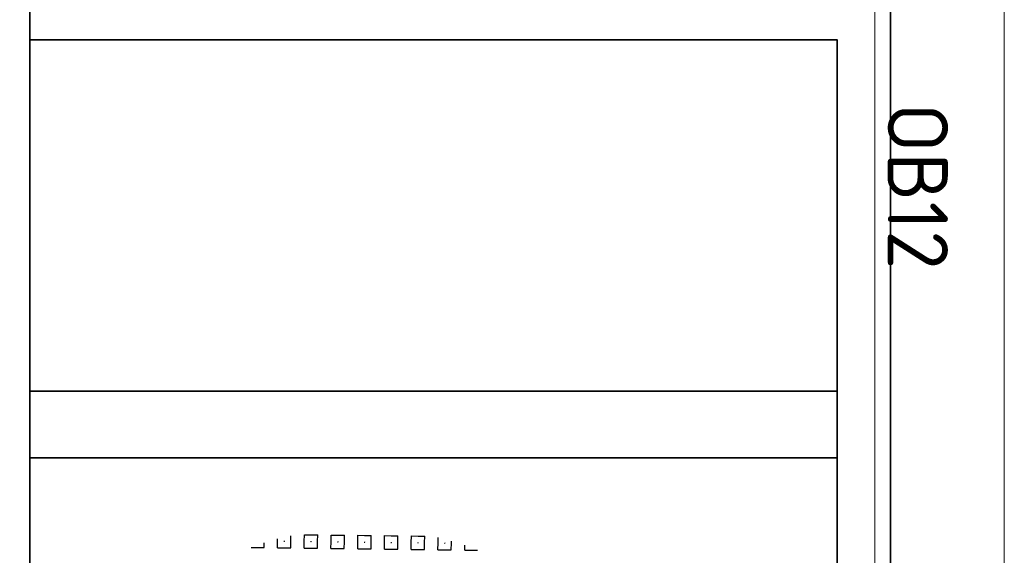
# Model space of a CAD drawing. Header units: metres. Extents: x 133 to 690, y 59 to 257.
# Tile 78 of 84: x 620.98 to 626.87, y 118.53 to 121.73. Entities that reach past the tile are written whole.
import ezdxf
from ezdxf.enums import TextEntityAlignment as Align

# ---------------------------------------------------------------- set-up
doc = ezdxf.new("R2010")
doc.units = ezdxf.units.M
doc.header["$LTSCALE"] = 0.05
doc.linetypes.add('VH-OPSLUITBAND_120X250', pattern=[26, 16, -4, 2, -4])
for name, color, linetype, lineweight in [('N-WE-GR-HAAG-G', 253, 'GR-HAAG1', 9), ('N-WE-IE-TERREINAFSCHEIDING_KUNSTMATIG_RASTERHEKWERK-G', 4, 'IE-TERREINAFSCHEIDING-KUNSTMATIG-OPEN', 35), ('N-WE-VH-KANTOPSLUITING-T18', 10, 'Continuous', 18), ('N-WE-VH-KANTOPSLUITING_OPSLUITBAND_120X250-G', 150, 'VH-OPSLUITBAND_120X250', 35), ('N-WE-VH-VERHARDING_GRASPLAAT-G', 70, 'Continuous', 35), ('N-WE-VH-VERHARDING_TEGEL_GRAS-S', 252, 'Continuous', 25), ('N-WE-VH-VERHARDING_TEGEL_GRAS_VAKMARKERING-G', 252, 'Continuous', 35)]:
    doc.layers.add(name, color=color, linetype=linetype, lineweight=lineweight)
doc.styles.add('NLCS-ISO', font='NLCS-ISO.ttf')
doc.styles.add('NLCS-ISO-M200-T18', font='NLCS-ISO.ttf', dxfattribs={"height": 0.36})
doc.linetypes.add('GR-HAAG1', pattern='A,6,[176,NLCS.SHX,S=0.125,R=0,X=0,Y=0],-2', length=8)
doc.linetypes.add('IE-TERREINAFSCHEIDING-KUNSTMATIG-OPEN', pattern='A,7,-1.5,[67,NLCS.SHX,S=0.75,R=0,X=0,Y=0],-1.5', length=10)

# ---------------------------------------------------------------- blocks, each defined once
blk = doc.blocks.new('SVH-GRASTEGEL_STIP-SO')
for p, q in [((-2.244, 2.624), (-2.244, 2.688)), ((-1.844, 2.624), (-1.844, 2.787)), ((-1.444, 2.824), (-1.244, 2.824)), ((-1.444, 2.624), (-1.444, 2.824)), ((-1.244, 2.824), (-1.044, 2.824)), ((-1.044, 2.624), (-1.044, 2.824)), ((-0.644, 2.824), (-0.444, 2.824)), ((-0.644, 2.624), (-0.644, 2.824)), ((-0.444, 2.824), (-0.244, 2.824)), ((-0.244, 2.624), (-0.244, 2.824)), ((0.156, 2.824), (0.356, 2.824)), ((0.156, 2.624), (0.156, 2.824)), ((0.356, 2.824), (0.556, 2.824)), ((0.556, 2.624), (0.556, 2.824)), ((0.956, 2.824), (1.156, 2.824)), ((0.956, 2.624), (0.956, 2.824)), ((1.156, 2.824), (1.356, 2.824)), ((1.356, 2.624), (1.356, 2.824)), ((1.756, 2.824), (1.956, 2.824)), ((1.756, 2.624), (1.756, 2.824)), ((1.956, 2.824), (2.156, 2.824)), ((2.156, 2.624), (2.156, 2.824)), ((2.556, 2.624), (2.556, 2.785)), ((2.956, 2.624), (2.956, 2.688)), ((-3.033, 2.424), (-2.844, 2.424)), ((-2.844, 2.424), (-2.644, 2.424)), ((-2.644, 2.424), (-2.644, 2.565)), ((-2.244, 2.424), (-2.244, 2.624)), ((-2.244, 2.424), (-2.044, 2.424)), ((-2.052, 2.624), (-2.044, 2.624)), ((-2.052, 2.624), (-2.044, 2.624)), ((-2.044, 2.632), (-2.044, 2.624)), ((-2.044, 2.632), (-2.044, 2.624)), ((-2.044, 2.624), (-2.044, 2.617)), ((-2.044, 2.624), (-2.037, 2.624)), ((-2.044, 2.624), (-2.044, 2.617)), ((-2.044, 2.624), (-2.037, 2.624)), ((-2.044, 2.424), (-1.844, 2.424)), ((-1.844, 2.424), (-1.844, 2.624)), ((-1.444, 2.424), (-1.444, 2.624)), ((-1.444, 2.424), (-1.244, 2.424)), ((-1.252, 2.624), (-1.244, 2.624)), ((-1.252, 2.624), (-1.244, 2.624)), ((-1.244, 2.632), (-1.244, 2.624)), ((-1.244, 2.632), (-1.244, 2.624)), ((-1.244, 2.624), (-1.244, 2.617)), ((-1.244, 2.624), (-1.237, 2.624)), ((-1.244, 2.624), (-1.244, 2.617)), ((-1.244, 2.624), (-1.237, 2.624)), ((-1.244, 2.424), (-1.044, 2.424)), ((-1.044, 2.424), (-1.044, 2.624)), ((-0.644, 2.424), (-0.644, 2.624)), ((-0.644, 2.424), (-0.444, 2.424)), ((-0.452, 2.624), (-0.444, 2.624)), ((-0.452, 2.624), (-0.444, 2.624)), ((-0.444, 2.632), (-0.444, 2.624)), ((-0.444, 2.632), (-0.444, 2.624)), ((-0.444, 2.624), (-0.444, 2.617)), ((-0.444, 2.624), (-0.437, 2.624)), ((-0.444, 2.624), (-0.444, 2.617)), ((-0.444, 2.624), (-0.437, 2.624)), ((-0.444, 2.424), (-0.244, 2.424)), ((-0.244, 2.424), (-0.244, 2.624)), ((0.156, 2.424), (0.156, 2.624)), ((0.156, 2.424), (0.356, 2.424)), ((0.348, 2.624), (0.356, 2.624)), ((0.348, 2.624), (0.356, 2.624)), ((0.356, 2.632), (0.356, 2.624)), ((0.356, 2.632), (0.356, 2.624)), ((0.356, 2.624), (0.356, 2.617)), ((0.356, 2.624), (0.363, 2.624)), ((0.356, 2.624), (0.356, 2.617)), ((0.356, 2.624), (0.363, 2.624)), ((0.356, 2.424), (0.556, 2.424)), ((0.556, 2.424), (0.556, 2.624)), ((0.956, 2.424), (0.956, 2.624)), ((0.956, 2.424), (1.156, 2.424)), ((1.148, 2.624), (1.156, 2.624)), ((1.148, 2.624), (1.156, 2.624)), ((1.156, 2.632), (1.156, 2.624)), ((1.156, 2.632), (1.156, 2.624)), ((1.156, 2.624), (1.156, 2.617)), ((1.156, 2.624), (1.163, 2.624)), ((1.156, 2.624), (1.156, 2.617)), ((1.156, 2.624), (1.163, 2.624)), ((1.156, 2.424), (1.356, 2.424)), ((1.356, 2.424), (1.356, 2.624)), ((1.756, 2.424), (1.756, 2.624)), ((1.756, 2.424), (1.956, 2.424)), ((1.948, 2.624), (1.956, 2.624)), ((1.948, 2.624), (1.956, 2.624)), ((1.956, 2.632), (1.956, 2.624)), ((1.956, 2.632), (1.956, 2.624)), ((1.956, 2.624), (1.956, 2.617)), ((1.956, 2.624), (1.963, 2.624)), ((1.956, 2.624), (1.956, 2.617)), ((1.956, 2.624), (1.963, 2.624)), ((1.956, 2.424), (2.156, 2.424)), ((2.156, 2.424), (2.156, 2.624)), ((2.556, 2.424), (2.556, 2.624)), ((2.556, 2.424), (2.756, 2.424)), ((2.748, 2.624), (2.756, 2.624)), ((2.748, 2.624), (2.756, 2.624)), ((2.756, 2.632), (2.756, 2.624)), ((2.756, 2.632), (2.756, 2.624)), ((2.756, 2.624), (2.756, 2.617)), ((2.756, 2.624), (2.763, 2.624)), ((2.756, 2.624), (2.756, 2.617)), ((2.756, 2.624), (2.763, 2.624)), ((2.756, 2.424), (2.956, 2.424)), ((2.956, 2.424), (2.956, 2.624)), ((3.356, 2.424), (3.356, 2.565)), ((3.356, 2.424), (3.556, 2.424)), ((3.556, 2.424), (3.739, 2.424))]:
    blk.add_line(p, q)
at = {"style": 'NLCS-ISO'}
blk.add_attdef('KLEUR', text='', height=1.8, dxfattribs=at).set_placement((7.655, 0), align=Align.MIDDLE_LEFT)
at = {"style": 'NLCS-ISO', "flags": 1}
blk.add_attdef('FUNCTIE', text='', height=1.8, dxfattribs=at).set_placement((0.116, -3.585), align=Align.MIDDLE_CENTER)

msp = doc.modelspace()

# ---------------------------------------------------------------- linework, layer by layer
at = {"layer": 'N-WE-GR-HAAG-G'}
for points in [[(608.6825, 124.5626), (609.6663, 124.5649), (609.6682, 108.8563), (614.6976, 108.854), (614.6962, 107.8532), (621.0362, 107.8532), (621.0429, 108.8215), (626.0957, 108.7788), (626.0912, 127.2948)], [(626.8678, 127.2948), (626.8677, 106.9426)]]:
    msp.add_lwpolyline(points, dxfattribs=at)
at = {"layer": 'N-WE-IE-TERREINAFSCHEIDING_KUNSTMATIG_RASTERHEKWERK-G', "flags": 128}
msp.add_lwpolyline([(626.1878, 125.0718), (626.1878, 108.7377), (621.2378, 108.8577), (621.2378, 107.7426), (614.4978, 107.7426), (614.4978, 108.7426), (609.5461, 108.7426), (609.6784, 124.5626)], dxfattribs=at)
at = {"layer": 'N-WE-VH-KANTOPSLUITING_OPSLUITBAND_120X250-G', "flags": 128}
msp.add_lwpolyline([(621.0378, 124.5626), (621.0378, 109.0626)], dxfattribs=at)
at = {"layer": 'N-WE-VH-VERHARDING_GRASPLAAT-G'}
for points in [[(625.8678, 119.5126), (625.8678, 121.6126), (621.0378, 121.6126), (621.0378, 119.5126), (625.8678, 119.5126)], [(625.8678, 117.0126), (625.8678, 119.1126), (621.0378, 119.1126), (621.0378, 117.0126), (625.8678, 117.0126)]]:
    msp.add_lwpolyline(points, close=True, dxfattribs=at)
at = {"layer": 'N-WE-VH-VERHARDING_TEGEL_GRAS_VAKMARKERING-G', "flags": 128}
msp.add_lwpolyline([(625.8678, 119.1126), (625.8678, 119.5126), (621.0378, 119.5126), (621.0378, 119.1126)], close=True, dxfattribs=at)

# ---------------------------------------------------------------- block references
at = {"layer": 'N-WE-VH-VERHARDING_TEGEL_GRAS-S', "xscale": 0.1999999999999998, "yscale": 0.1999999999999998, "zscale": 0.1999999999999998, "rotation": 359.3033722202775}
msp.add_blockref('SVH-GRASTEGEL_STIP-SO', (622.9626, 118.0858), dxfattribs=at)

# ---------------------------------------------------------------- texts
at = {"layer": 'N-WE-VH-KANTOPSLUITING-T18', "insert": (626.5304, 121.2343), "char_height": 0.36, "attachment_point": 1, "rotation": 270, "style": 'NLCS-ISO-M200-T18'}
msp.add_mtext('OB12', dxfattribs=at)

doc.saveas('drawing.dxf')
